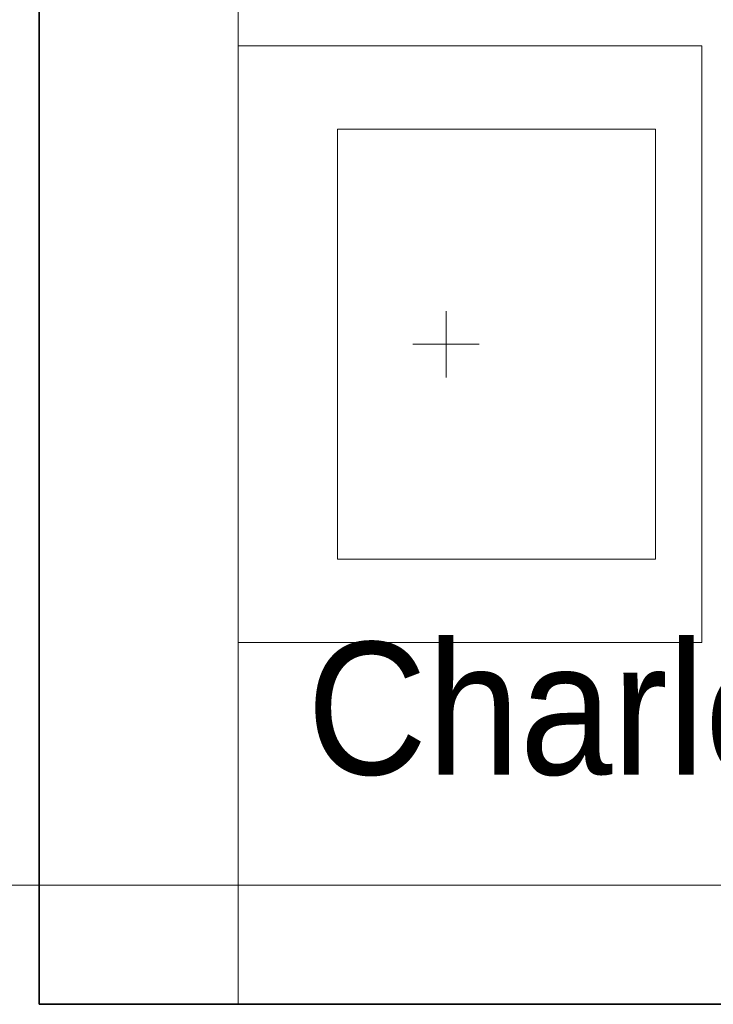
# Model space of a CAD drawing. Extents: x -223 to 557, y -138 to 606.
# Tile 61 of 256: x -55 to -44, y 102 to 117. Entities that reach past the tile are written whole.
import ezdxf

# ---------------------------------------------------------------- set-up
doc = ezdxf.new("R2010")
doc.units = 0
doc.layers.get('0').update_dxf_attribs({"lineweight": 35})
for name, color, linetype, lineweight in [('5_EG-BESTAND', 7, 'Continuous', 25), ('5_EG-HLSE', 7, 'Continuous', 25), ('5_EG-NEU', 7, 'Continuous', 25), ('H_Heizkoerpertext', 7, 'Continuous', 35)]:
    doc.layers.add(name, color=color, linetype=linetype, lineweight=lineweight)
doc.layers.add('H_Heizkoerper', color=1, linetype='Continuous', lineweight=35, true_color=0xff0000)
doc.layers.add('H_Ruecklauf_Beschriftung_OG', color=5, linetype='Continuous', lineweight=18, true_color=0x0000ff)
doc.styles.get("Standard").update_dxf_attribs({"font": 'arial.ttf'})

# ---------------------------------------------------------------- blocks, each defined once
blk = doc.blocks.new('Referenz-A07ALDUO1N', base_point=(-167.675, -99.33))
at = {"layer": '5_EG-BESTAND', "color": 0, "lineweight": 35}
for p, q in [((-54.567, 101.648), (-54.567, 142.568)), ((18.06, 101.648), (-54.567, 101.648))]:
    blk.add_line(p, q, dxfattribs=at)
at = {"layer": '5_EG-HLSE', "color": 0, "lineweight": 13}
for p, q in [((-51.567, 116.108), (-44.567, 116.108)), ((-44.567, 116.108), (-44.567, 107.108)), ((-45.267, 114.853), (-50.067, 114.853)), ((-50.067, 114.853), (-50.067, 108.363)), ((-45.267, 108.363), (-45.267, 114.853)), ((-48.426, 112.108), (-48.426, 111.108)), ((-48.926, 111.608), (-47.926, 111.608)), ((-50.067, 108.363), (-45.267, 108.363)), ((-44.567, 107.108), (-51.567, 107.108))]:
    blk.add_line(p, q, dxfattribs=at)
at = {"layer": '5_EG-NEU', "color": 0, "lineweight": 13}
blk.add_line((-51.567, 121.568), (-51.567, 101.648), dxfattribs=at)
blk = doc.blocks.new('Heizkörper-A07ALDVA1N', base_point=(-51.928, 101.048))
at = {"layer": 'H_Heizkoerpertext', "linetype": 'ByBlock', "lineweight": -2, "ltscale": 0.35, "insert": (-50.528, 107.114), "char_height": 2, "attachment_point": 1}
blk.add_mtext('{\\W0.9;\\fArial;Charleston 2200 552 100}', dxfattribs=at)
blk = doc.blocks.new('Bauteilbeschriftung-A07ALDYW1N', base_point=(-114.211, 83.448))
at = {"color": 0, "linetype": 'ByBlock', "lineweight": -2, "ltscale": 0.18}
blk.add_line((-75.562, 103.448), (-29.302, 103.448), dxfattribs=at)

msp = doc.modelspace()

# ---------------------------------------------------------------- block references
at = {"color": 251, "lineweight": 25, "ltscale": 0.25, "true_color": 0x585858}
msp.add_blockref('Referenz-A07ALDUO1N', (-167.675, -99.33), dxfattribs=at)
at = {"layer": 'H_Heizkoerper', "ltscale": 0.35}
msp.add_blockref('Heizkörper-A07ALDVA1N', (-51.928, 101.048), dxfattribs=at)
at = {"layer": 'H_Ruecklauf_Beschriftung_OG', "ltscale": 0.18}
msp.add_blockref('Bauteilbeschriftung-A07ALDYW1N', (-114.211, 83.448), dxfattribs=at)

doc.saveas('drawing.dxf')
